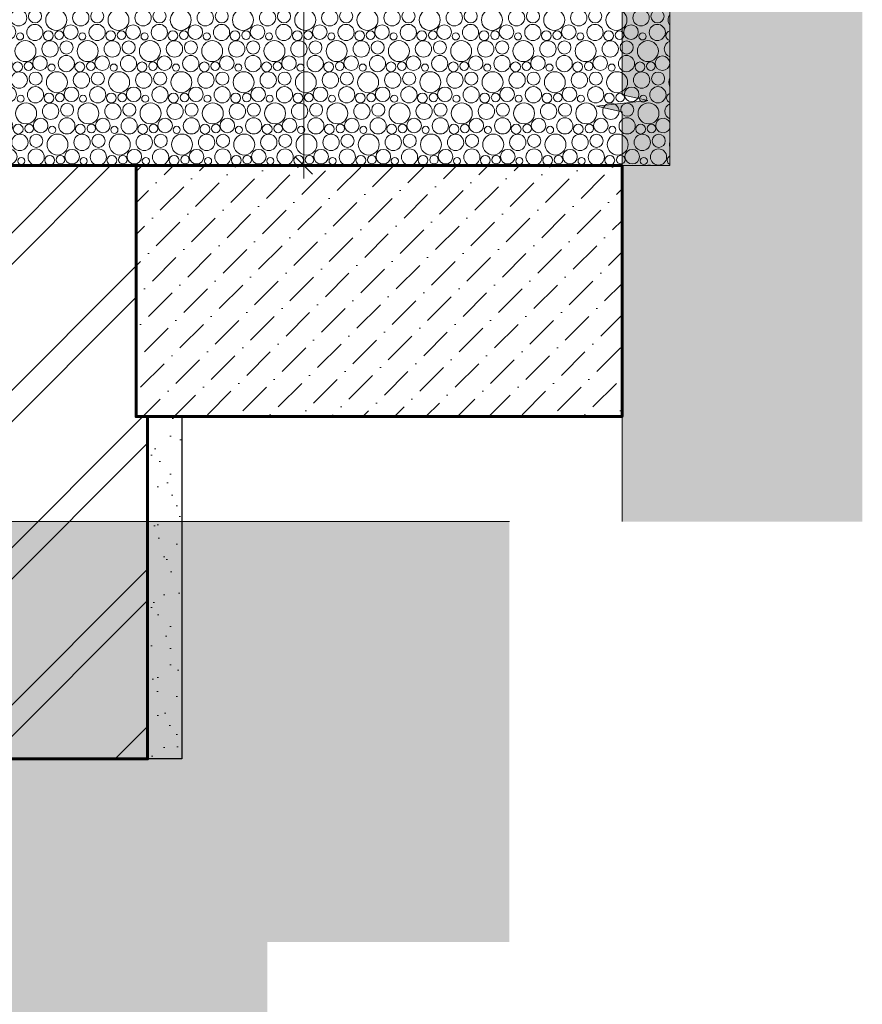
# Model space of a CAD drawing. Header units: millimetres. Extents: x 807321 to 843339, y 429826 to 458563.
# Tile 16 of 18: x 839091 to 839830, y 446702 to 447565. Entities that reach past the tile are written whole.
import ezdxf

# ---------------------------------------------------------------- set-up
doc = ezdxf.new("R2010")
doc.units = ezdxf.units.MM
doc.header["$MEASUREMENT"] = 0
doc.layers.add('- 2D четрежи', color=7, linetype='Continuous')
doc.layers.add('Размер - Осевые Размеры', color=7, linetype='Continuous')
for name, color, linetype, lineweight in [('- 2D четрежи_Ном._пера__1', 7, 'Continuous', 15), ('- 2D четрежи_Ном._пера__101', 253, 'Continuous', 5), ('Конструктив - Перекрытия_Ном._пера__1', 7, 'Continuous', 15), ('Конструктив - Перекрытия_Ном._пера__41', 7, 'Continuous', 60), ('Конструктив - Стены Несущие_Ном._пера__101', 253, 'Continuous', 5), ('Конструктив - Стены Несущие_Ном._пера__21', 7, 'Continuous', 30), ('Конструктив - Стены Несущие_Ном._пера__41', 7, 'Continuous', 60), ('Размер - Осевые Размеры_Ном._пера__1', 7, 'Continuous', 15)]:
    doc.layers.add(name, color=color, linetype=linetype, lineweight=lineweight)
doc.layers.add('Конструктив - Стены Несущие_Ном._пера__81', color=7, linetype='Continuous', lineweight=20, true_color=0x6a6a6a)
doc.styles.add('СГЕНЕРИР_СТИЛЬ_4', font='calibri.ttf')
doc.dimstyles.new('СГЕНЕРИР_СТИЛЬ__5', dxfattribs={"dimtxt": 33.00000071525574, "dimasz": 14.25, "dimexe": 0.18, "dimexo": 50, "dimgap": 0, "dimtad": 1, "dimdec": 0, "dimzin": 0, "dimdsep": 46, "dimtxsty": 'СГЕНЕРИР_СТИЛЬ_4', "dimblk": 'ARROWHEAD_6', "dimblk1": 'ARROWHEAD_6', "dimblk2": 'ARROWHEAD_6', "dimcen": 0.09, "dimclrd": 7, "dimclre": 7, "dimclrt": 7, "dimazin": 0, "dimtfac": 1, "dimtdec": 4, "dimtmove": 2, "dimatfit": 3, "dimfxl": 1, "dimtolj": 1, "dimtzin": 0, "dimarcsym": 0})

# ---------------------------------------------------------------- blocks, each defined once
blk = doc.blocks.new('*X1')
at = {"layer": '- 2D четрежи_Ном._пера__101', "color": 253, "linetype": 'Continuous', "lineweight": 5}
for centre, radius in [((839088.8868411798, 447578.4698969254), 4.288267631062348), ((839098.4609356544, 447579.0017910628), 3.761059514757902), ((839118.6729128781, 447577.8480870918), 3.101449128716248), ((839143.4429843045, 447578.4698969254), 4.288267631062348), ((839153.017078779, 447579.0017910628), 3.761059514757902), ((839173.2290560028, 447577.8480870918), 3.101449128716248), ((839197.9991274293, 447578.4698969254), 4.288267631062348), ((839207.5732219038, 447579.0017910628), 3.761059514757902), ((839227.7851991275, 447577.8480870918), 3.101449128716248), ((839252.555270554, 447578.4698969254), 4.288267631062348), ((839262.1293650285, 447579.0017910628), 3.761059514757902), ((839282.3413422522, 447577.8480870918), 3.101449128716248), ((839307.1114136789, 447578.4698969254), 4.288267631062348), ((839316.6855081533, 447579.0017910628), 3.761059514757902), ((839336.897485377, 447577.8480870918), 3.101449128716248), ((839361.6675568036, 447578.4698969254), 4.288267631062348), ((839371.241651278, 447579.0017910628), 3.761059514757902), ((839391.4536285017, 447577.8480870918), 3.101449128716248), ((839416.2236999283, 447578.4698969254), 4.288267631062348), ((839425.7977944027, 447579.0017910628), 3.761059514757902), ((839446.0097716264, 447577.8480870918), 3.101449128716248), ((839470.7798430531, 447578.4698969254), 4.288267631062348), ((839480.3539375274, 447579.0017910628), 3.761059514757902), ((839500.5659147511, 447577.8480870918), 3.101449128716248), ((839525.3359861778, 447578.4698969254), 4.288267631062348), ((839534.910080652, 447579.0017910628), 3.761059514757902), ((839555.122057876, 447577.8480870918), 3.101449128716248), ((839579.8921293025, 447578.4698969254), 4.288267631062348), ((839589.4662237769, 447579.0017910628), 3.761059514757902), ((839609.6782010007, 447577.8480870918), 3.101449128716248), ((839634.4482724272, 447578.4698969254), 4.288267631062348), ((839644.0223669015, 447579.0017910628), 3.761059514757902), ((839090.3361837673, 447566.8683361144), 7.155903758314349), ((839104.7413132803, 447568.191077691), 5.753314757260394), ((839123.3576080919, 447564.9997128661), 9.181916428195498), ((839144.892326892, 447566.8683361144), 7.155903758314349), ((839159.297456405, 447568.191077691), 5.753314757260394), ((839177.9137512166, 447564.9997128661), 9.181916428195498), ((839199.4484700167, 447566.8683361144), 7.155903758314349), ((839213.8535995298, 447568.191077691), 5.753314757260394), ((839232.4698943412, 447564.9997128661), 9.181916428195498), ((839254.0046131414, 447566.8683361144), 7.155903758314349), ((839268.4097426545, 447568.191077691), 5.753314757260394), ((839287.0260374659, 447564.9997128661), 9.181916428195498), ((839308.5607562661, 447566.8683361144), 7.155903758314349), ((839322.9658857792, 447568.191077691), 5.753314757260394), ((839341.5821805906, 447564.9997128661), 9.181916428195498), ((839363.1168993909, 447566.8683361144), 7.155903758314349), ((839377.5220289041, 447568.191077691), 5.753314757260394), ((839396.1383237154, 447564.9997128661), 9.181916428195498), ((839417.6730425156, 447566.8683361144), 7.155903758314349), ((839432.0781720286, 447568.191077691), 5.753314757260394), ((839450.6944668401, 447564.9997128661), 9.181916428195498), ((839472.2291856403, 447566.8683361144), 7.155903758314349), ((839486.6343151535, 447568.191077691), 5.753314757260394), ((839505.2506099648, 447564.9997128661), 9.181916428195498), ((839526.785328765, 447566.8683361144), 7.155903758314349), ((839541.1904582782, 447568.191077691), 5.753314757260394), ((839559.8067530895, 447564.9997128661), 9.181916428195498), ((839581.3414718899, 447566.8683361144), 7.155903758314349), ((839595.746601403, 447568.191077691), 5.753314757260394), ((839614.3628962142, 447564.9997128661), 9.181916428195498), ((839635.8976150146, 447566.8683361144), 7.155903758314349), ((839650.3027445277, 447568.191077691), 5.753314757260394), ((839081.5669242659, 447554.3618301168), 6.382729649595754), ((839091.672912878, 447550.5486554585), 3.101449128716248), ((839104.5884404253, 447554.0366748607), 7.096352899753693), ((839116.4429843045, 447551.1704652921), 4.288267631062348), ((839126.017078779, 447551.7023594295), 3.761059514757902), ((839136.123067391, 447554.3618301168), 6.382729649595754), ((839146.2290560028, 447550.5486554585), 3.101449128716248), ((839159.14458355, 447554.0366748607), 7.096352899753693), ((839170.9991274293, 447551.1704652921), 4.288267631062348), ((839180.5732219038, 447551.7023594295), 3.761059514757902), ((839190.6792105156, 447554.3618301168), 6.382729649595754), ((839200.7851991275, 447550.5486554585), 3.101449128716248), ((839213.7007266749, 447554.0366748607), 7.096352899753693), ((839225.555270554, 447551.1704652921), 4.288267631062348), ((839235.1293650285, 447551.7023594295), 3.761059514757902), ((839245.2353536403, 447554.3618301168), 6.382729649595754), ((839255.3413422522, 447550.5486554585), 3.101449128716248), ((839268.2568697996, 447554.0366748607), 7.096352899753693), ((839280.1114136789, 447551.1704652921), 4.288267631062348), ((839289.6855081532, 447551.7023594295), 3.761059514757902), ((839299.791496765, 447554.3618301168), 6.382729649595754), ((839309.8974853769, 447550.5486554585), 3.101449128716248), ((839322.8130129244, 447554.0366748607), 7.096352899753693), ((839334.6675568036, 447551.1704652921), 4.288267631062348), ((839344.241651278, 447551.7023594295), 3.761059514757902), ((839354.3476398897, 447554.3618301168), 6.382729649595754), ((839364.4536285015, 447550.5486554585), 3.101449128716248), ((839377.3691560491, 447554.0366748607), 7.096352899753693), ((839389.2236999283, 447551.1704652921), 4.288267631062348), ((839398.7977944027, 447551.7023594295), 3.761059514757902), ((839408.9037830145, 447554.3618301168), 6.382729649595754), ((839419.0097716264, 447550.5486554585), 3.101449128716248), ((839431.9252991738, 447554.0366748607), 7.096352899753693), ((839443.779843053, 447551.1704652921), 4.288267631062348), ((839453.3539375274, 447551.7023594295), 3.761059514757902), ((839463.4599261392, 447554.3618301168), 6.382729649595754), ((839473.5659147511, 447550.5486554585), 3.101449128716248), ((839486.4814422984, 447554.0366748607), 7.096352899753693), ((839498.3359861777, 447551.1704652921), 4.288267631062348), ((839507.910080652, 447551.7023594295), 3.761059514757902), ((839518.0160692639, 447554.3618301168), 6.382729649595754), ((839528.122057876, 447550.5486554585), 3.101449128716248), ((839541.0375854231, 447554.0366748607), 7.096352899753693), ((839552.8921293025, 447551.1704652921), 4.288267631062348), ((839562.4662237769, 447551.7023594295), 3.761059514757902), ((839572.5722123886, 447554.3618301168), 6.382729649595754), ((839582.6782010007, 447550.5486554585), 3.101449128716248), ((839595.5937285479, 447554.0366748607), 7.096352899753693), ((839607.4482724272, 447551.1704652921), 4.288267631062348), ((839617.0223669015, 447551.7023594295), 3.761059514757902), ((839627.1283555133, 447554.3618301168), 6.382729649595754), ((839637.2343441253, 447550.5486554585), 3.101449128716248), ((839650.1498716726, 447554.0366748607), 7.096352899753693), ((839096.3576080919, 447537.7002812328), 9.181916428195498), ((839117.892326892, 447539.568904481), 7.155903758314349), ((839132.2974564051, 447540.8916460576), 5.753314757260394), ((839150.9137512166, 447537.7002812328), 9.181916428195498), ((839172.4484700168, 447539.568904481), 7.155903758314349), ((839186.8535995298, 447540.8916460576), 5.753314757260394), ((839205.4698943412, 447537.7002812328), 9.181916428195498), ((839227.0046131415, 447539.568904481), 7.155903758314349), ((839241.4097426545, 447540.8916460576), 5.753314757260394), ((839260.0260374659, 447537.7002812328), 9.181916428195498), ((839281.5607562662, 447539.568904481), 7.155903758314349), ((839295.9658857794, 447540.8916460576), 5.753314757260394), ((839314.5821805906, 447537.7002812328), 9.181916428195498), ((839336.1168993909, 447539.568904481), 7.155903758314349), ((839350.5220289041, 447540.8916460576), 5.753314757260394), ((839369.1383237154, 447537.7002812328), 9.181916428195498), ((839390.6730425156, 447539.568904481), 7.155903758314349), ((839405.0781720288, 447540.8916460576), 5.753314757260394), ((839423.6944668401, 447537.7002812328), 9.181916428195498), ((839445.2291856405, 447539.568904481), 7.155903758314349), ((839459.6343151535, 447540.8916460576), 5.753314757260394), ((839478.250609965, 447537.7002812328), 9.181916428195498), ((839499.7853287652, 447539.568904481), 7.155903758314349), ((839514.1904582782, 447540.8916460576), 5.753314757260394), ((839532.8067530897, 447537.7002812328), 9.181916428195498), ((839554.3414718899, 447539.568904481), 7.155903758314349), ((839568.746601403, 447540.8916460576), 5.753314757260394), ((839587.3628962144, 447537.7002812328), 9.181916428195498), ((839608.8976150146, 447539.568904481), 7.155903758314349), ((839623.3027445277, 447540.8916460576), 5.753314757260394), ((839641.9190393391, 447537.7002812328), 9.181916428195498), ((839089.4429843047, 447523.8710336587), 4.288267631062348), ((839099.017078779, 447524.4029277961), 3.761059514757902), ((839109.123067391, 447527.0623984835), 6.382729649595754), ((839132.1445835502, 447526.7372432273), 7.096352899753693), ((839143.9991274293, 447523.8710336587), 4.288267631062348), ((839153.5732219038, 447524.4029277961), 3.761059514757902), ((839163.6792105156, 447527.0623984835), 6.382729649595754), ((839186.7007266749, 447526.7372432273), 7.096352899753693), ((839198.555270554, 447523.8710336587), 4.288267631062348), ((839208.1293650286, 447524.4029277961), 3.761059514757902), ((839218.2353536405, 447527.0623984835), 6.382729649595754), ((839241.2568697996, 447526.7372432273), 7.096352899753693), ((839253.1114136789, 447523.8710336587), 4.288267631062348), ((839262.6855081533, 447524.4029277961), 3.761059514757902), ((839272.7914967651, 447527.0623984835), 6.382729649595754), ((839295.8130129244, 447526.7372432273), 7.096352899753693), ((839307.6675568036, 447523.8710336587), 4.288267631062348), ((839317.241651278, 447524.4029277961), 3.761059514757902), ((839327.3476398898, 447527.0623984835), 6.382729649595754), ((839350.3691560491, 447526.7372432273), 7.096352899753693), ((839362.2236999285, 447523.8710336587), 4.288267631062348), ((839371.7977944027, 447524.4029277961), 3.761059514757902), ((839381.9037830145, 447527.0623984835), 6.382729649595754), ((839404.9252991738, 447526.7372432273), 7.096352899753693), ((839416.7798430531, 447523.8710336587), 4.288267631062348), ((839426.3539375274, 447524.4029277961), 3.761059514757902), ((839436.4599261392, 447527.0623984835), 6.382729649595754), ((839459.4814422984, 447526.7372432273), 7.096352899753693), ((839471.3359861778, 447523.8710336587), 4.288267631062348), ((839480.9100806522, 447524.4029277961), 3.761059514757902), ((839491.016069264, 447527.0623984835), 6.382729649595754), ((839514.0375854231, 447526.7372432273), 7.096352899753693), ((839525.8921293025, 447523.8710336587), 4.288267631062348), ((839535.4662237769, 447524.4029277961), 3.761059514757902), ((839545.5722123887, 447527.0623984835), 6.382729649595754), ((839568.5937285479, 447526.7372432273), 7.096352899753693), ((839580.4482724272, 447523.8710336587), 4.288267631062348), ((839590.0223669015, 447524.4029277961), 3.761059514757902), ((839600.1283555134, 447527.0623984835), 6.382729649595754), ((839623.1498716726, 447526.7372432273), 7.096352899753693), ((839635.004415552, 447523.8710336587), 4.288267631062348), ((839644.5785100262, 447524.4029277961), 3.761059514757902), ((839654.6844986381, 447527.0623984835), 6.382729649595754), ((839090.892326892, 447512.2694728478), 7.155903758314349), ((839105.2974564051, 447513.5922144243), 5.753314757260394), ((839123.9137512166, 447510.4008495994), 9.181916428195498), ((839119.2290560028, 447523.2492238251), 3.101449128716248), ((839145.4484700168, 447512.2694728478), 7.155903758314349), ((839159.85359953, 447513.5922144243), 5.753314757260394), ((839178.4698943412, 447510.4008495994), 9.181916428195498), ((839173.7851991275, 447523.2492238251), 3.101449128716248), ((839200.0046131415, 447512.2694728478), 7.155903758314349), ((839214.4097426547, 447513.5922144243), 5.753314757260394), ((839233.0260374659, 447510.4008495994), 9.181916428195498), ((839228.3413422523, 447523.2492238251), 3.101449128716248), ((839254.5607562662, 447512.2694728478), 7.155903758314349), ((839268.9658857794, 447513.5922144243), 5.753314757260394), ((839287.5821805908, 447510.4008495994), 9.181916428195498), ((839282.897485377, 447523.2492238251), 3.101449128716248), ((839309.1168993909, 447512.2694728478), 7.155903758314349), ((839323.5220289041, 447513.5922144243), 5.753314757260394), ((839342.1383237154, 447510.4008495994), 9.181916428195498), ((839337.4536285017, 447523.2492238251), 3.101449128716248), ((839363.6730425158, 447512.2694728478), 7.155903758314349), ((839378.0781720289, 447513.5922144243), 5.753314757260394), ((839396.6944668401, 447510.4008495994), 9.181916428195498), ((839392.0097716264, 447523.2492238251), 3.101449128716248), ((839418.2291856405, 447512.2694728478), 7.155903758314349), ((839432.6343151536, 447513.5922144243), 5.753314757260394), ((839451.250609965, 447510.4008495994), 9.181916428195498), ((839446.5659147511, 447523.2492238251), 3.101449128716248), ((839472.7853287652, 447512.2694728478), 7.155903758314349), ((839487.1904582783, 447513.5922144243), 5.753314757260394), ((839505.8067530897, 447510.4008495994), 9.181916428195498), ((839501.122057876, 447523.2492238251), 3.101449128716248), ((839527.34147189, 447512.2694728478), 7.155903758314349), ((839541.746601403, 447513.5922144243), 5.753314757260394), ((839560.3628962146, 447510.4008495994), 9.181916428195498), ((839555.6782010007, 447523.2492238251), 3.101449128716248), ((839581.8976150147, 447512.2694728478), 7.155903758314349), ((839596.3027445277, 447513.5922144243), 5.753314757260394), ((839614.9190393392, 447510.4008495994), 9.181916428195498), ((839610.2343441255, 447523.2492238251), 3.101449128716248), ((839636.4537581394, 447512.2694728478), 7.155903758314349), ((839650.8588876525, 447513.5922144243), 5.753314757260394), ((839082.123067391, 447499.7629668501), 6.382729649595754), ((839105.1445835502, 447499.437811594), 7.096352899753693), ((839136.6792105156, 447499.7629668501), 6.382729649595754), ((839159.700726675, 447499.437811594), 7.096352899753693), ((839191.2353536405, 447499.7629668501), 6.382729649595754), ((839214.2568697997, 447499.437811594), 7.096352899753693), ((839245.7914967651, 447499.7629668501), 6.382729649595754), ((839268.8130129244, 447499.437811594), 7.096352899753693), ((839300.3476398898, 447499.7629668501), 6.382729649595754), ((839323.3691560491, 447499.437811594), 7.096352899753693), ((839354.9037830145, 447499.7629668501), 6.382729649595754), ((839377.9252991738, 447499.437811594), 7.096352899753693), ((839409.4599261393, 447499.7629668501), 6.382729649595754), ((839432.4814422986, 447499.437811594), 7.096352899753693), ((839464.016069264, 447499.7629668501), 6.382729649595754), ((839487.0375854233, 447499.437811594), 7.096352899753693), ((839518.5722123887, 447499.7629668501), 6.382729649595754), ((839541.5937285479, 447499.437811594), 7.096352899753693), ((839573.1283555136, 447499.7629668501), 6.382729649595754), ((839596.1498716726, 447499.437811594), 7.096352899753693), ((839627.6844986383, 447499.7629668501), 6.382729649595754), ((839650.7060147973, 447499.437811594), 7.096352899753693), ((839092.2290560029, 447495.9497921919), 3.101449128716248), ((839116.9991274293, 447496.5716020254), 4.288267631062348), ((839126.5732219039, 447497.1034961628), 3.761059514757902), ((839146.7851991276, 447495.9497921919), 3.101449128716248), ((839171.5552705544, 447496.5716020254), 4.288267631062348), ((839181.1293650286, 447497.1034961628), 3.761059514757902), ((839201.3413422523, 447495.9497921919), 3.101449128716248), ((839226.1114136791, 447496.5716020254), 4.288267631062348), ((839235.6855081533, 447497.1034961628), 3.761059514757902), ((839255.897485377, 447495.9497921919), 3.101449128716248), ((839280.6675568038, 447496.5716020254), 4.288267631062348), ((839290.2416512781, 447497.1034961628), 3.761059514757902), ((839310.4536285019, 447495.9497921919), 3.101449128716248), ((839335.2236999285, 447496.5716020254), 4.288267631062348), ((839344.7977944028, 447497.1034961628), 3.761059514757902), ((839365.0097716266, 447495.9497921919), 3.101449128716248), ((839389.7798430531, 447496.5716020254), 4.288267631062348), ((839399.3539375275, 447497.1034961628), 3.761059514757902), ((839419.5659147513, 447495.9497921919), 3.101449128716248), ((839444.335986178, 447496.5716020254), 4.288267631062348), ((839453.9100806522, 447497.1034961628), 3.761059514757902), ((839474.122057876, 447495.9497921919), 3.101449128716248), ((839498.8921293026, 447496.5716020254), 4.288267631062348), ((839508.4662237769, 447497.1034961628), 3.761059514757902), ((839528.6782010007, 447495.9497921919), 3.101449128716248), ((839553.4482724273, 447496.5716020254), 4.288267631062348), ((839563.0223669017, 447497.1034961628), 3.761059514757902), ((839583.2343441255, 447495.9497921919), 3.101449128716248), ((839608.004415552, 447496.5716020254), 4.288267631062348), ((839617.5785100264, 447497.1034961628), 3.761059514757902), ((839637.7904872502, 447495.9497921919), 3.101449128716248), ((839096.9137512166, 447483.1014179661), 9.181916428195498), ((839118.4484700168, 447484.9700412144), 7.155903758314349), ((839132.8535995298, 447486.292782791), 5.753314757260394), ((839151.4698943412, 447483.1014179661), 9.181916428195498), ((839173.0046131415, 447484.9700412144), 7.155903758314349), ((839187.4097426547, 447486.292782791), 5.753314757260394), ((839206.0260374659, 447483.1014179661), 9.181916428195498), ((839227.5607562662, 447484.9700412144), 7.155903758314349), ((839241.9658857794, 447486.292782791), 5.753314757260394), ((839260.5821805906, 447483.1014179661), 9.181916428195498), ((839282.1168993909, 447484.9700412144), 7.155903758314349), ((839296.5220289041, 447486.292782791), 5.753314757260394), ((839315.1383237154, 447483.1014179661), 9.181916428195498), ((839336.6730425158, 447484.9700412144), 7.155903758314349), ((839351.0781720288, 447486.292782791), 5.753314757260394), ((839369.6944668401, 447483.1014179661), 9.181916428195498), ((839391.2291856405, 447484.9700412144), 7.155903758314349), ((839405.6343151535, 447486.292782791), 5.753314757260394), ((839424.250609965, 447483.1014179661), 9.181916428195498), ((839445.7853287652, 447484.9700412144), 7.155903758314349), ((839460.1904582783, 447486.292782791), 5.753314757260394), ((839478.8067530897, 447483.1014179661), 9.181916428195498), ((839500.3414718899, 447484.9700412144), 7.155903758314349), ((839514.746601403, 447486.292782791), 5.753314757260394), ((839533.3628962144, 447483.1014179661), 9.181916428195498), ((839554.8976150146, 447484.9700412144), 7.155903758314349), ((839569.3027445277, 447486.292782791), 5.753314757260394), ((839587.9190393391, 447483.1014179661), 9.181916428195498), ((839609.4537581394, 447484.9700412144), 7.155903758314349), ((839623.8588876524, 447486.292782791), 5.753314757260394), ((839642.4751824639, 447483.1014179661), 9.181916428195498), ((839109.6792105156, 447472.4635352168), 6.382729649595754), ((839132.7007266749, 447472.1383799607), 7.096352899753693), ((839164.2353536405, 447472.4635352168), 6.382729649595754), ((839187.2568697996, 447472.1383799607), 7.096352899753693), ((839218.7914967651, 447472.4635352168), 6.382729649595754), ((839241.8130129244, 447472.1383799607), 7.096352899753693), ((839273.3476398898, 447472.4635352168), 6.382729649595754), ((839296.3691560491, 447472.1383799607), 7.096352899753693), ((839327.9037830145, 447472.4635352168), 6.382729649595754), ((839350.9252991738, 447472.1383799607), 7.096352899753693), ((839382.4599261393, 447472.4635352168), 6.382729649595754), ((839405.4814422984, 447472.1383799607), 7.096352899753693), ((839437.016069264, 447472.4635352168), 6.382729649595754), ((839460.0375854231, 447472.1383799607), 7.096352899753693), ((839491.5722123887, 447472.4635352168), 6.382729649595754), ((839514.5937285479, 447472.1383799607), 7.096352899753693), ((839546.1283555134, 447472.4635352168), 6.382729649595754), ((839569.1498716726, 447472.1383799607), 7.096352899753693), ((839600.6844986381, 447472.4635352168), 6.382729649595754), ((839623.7060147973, 447472.1383799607), 7.096352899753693), ((839089.9991274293, 447469.272170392), 4.288267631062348), ((839099.5732219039, 447469.8040645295), 3.761059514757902), ((839119.7851991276, 447468.6503605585), 3.101449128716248), ((839144.555270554, 447469.272170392), 4.288267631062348), ((839154.1293650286, 447469.8040645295), 3.761059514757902), ((839174.3413422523, 447468.6503605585), 3.101449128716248), ((839199.1114136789, 447469.272170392), 4.288267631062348), ((839208.6855081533, 447469.8040645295), 3.761059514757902), ((839228.897485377, 447468.6503605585), 3.101449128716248), ((839253.6675568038, 447469.272170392), 4.288267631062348), ((839263.241651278, 447469.8040645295), 3.761059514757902), ((839283.4536285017, 447468.6503605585), 3.101449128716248), ((839308.2236999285, 447469.272170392), 4.288267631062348), ((839317.7977944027, 447469.8040645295), 3.761059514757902), ((839338.0097716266, 447468.6503605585), 3.101449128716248), ((839362.7798430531, 447469.272170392), 4.288267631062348), ((839372.3539375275, 447469.8040645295), 3.761059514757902), ((839392.5659147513, 447468.6503605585), 3.101449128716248), ((839417.3359861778, 447469.272170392), 4.288267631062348), ((839426.9100806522, 447469.8040645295), 3.761059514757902), ((839447.122057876, 447468.6503605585), 3.101449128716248), ((839471.8921293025, 447469.272170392), 4.288267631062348), ((839481.4662237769, 447469.8040645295), 3.761059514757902), ((839501.6782010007, 447468.6503605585), 3.101449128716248), ((839526.4482724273, 447469.272170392), 4.288267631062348), ((839536.0223669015, 447469.8040645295), 3.761059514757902), ((839556.2343441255, 447468.6503605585), 3.101449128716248), ((839581.004415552, 447469.272170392), 4.288267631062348), ((839590.5785100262, 447469.8040645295), 3.761059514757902), ((839610.7904872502, 447468.6503605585), 3.101449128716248), ((839635.5605586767, 447469.272170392), 4.288267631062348), ((839645.1346531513, 447469.8040645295), 3.761059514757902), ((839091.4484700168, 447457.670609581), 7.155903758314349), ((839105.85359953, 447458.9933511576), 5.753314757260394), ((839124.4698943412, 447455.8019863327), 9.181916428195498), ((839146.0046131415, 447457.670609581), 7.155903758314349), ((839160.4097426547, 447458.9933511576), 5.753314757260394), ((839179.0260374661, 447455.8019863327), 9.181916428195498), ((839200.5607562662, 447457.670609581), 7.155903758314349), ((839214.9658857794, 447458.9933511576), 5.753314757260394), ((839233.5821805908, 447455.8019863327), 9.181916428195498), ((839255.1168993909, 447457.670609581), 7.155903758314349), ((839269.5220289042, 447458.9933511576), 5.753314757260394), ((839288.1383237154, 447455.8019863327), 9.181916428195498), ((839309.6730425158, 447457.670609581), 7.155903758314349), ((839324.0781720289, 447458.9933511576), 5.753314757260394), ((839342.6944668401, 447455.8019863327), 9.181916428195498), ((839364.2291856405, 447457.670609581), 7.155903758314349), ((839378.6343151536, 447458.9933511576), 5.753314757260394), ((839397.250609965, 447455.8019863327), 9.181916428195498), ((839418.7853287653, 447457.670609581), 7.155903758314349), ((839433.1904582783, 447458.9933511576), 5.753314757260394), ((839451.8067530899, 447455.8019863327), 9.181916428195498), ((839473.34147189, 447457.670609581), 7.155903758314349), ((839487.746601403, 447458.9933511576), 5.753314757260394), ((839506.3628962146, 447455.8019863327), 9.181916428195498), ((839527.8976150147, 447457.670609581), 7.155903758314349), ((839542.3027445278, 447458.9933511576), 5.753314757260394), ((839560.9190393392, 447455.8019863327), 9.181916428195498), ((839582.4537581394, 447457.670609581), 7.155903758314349), ((839596.8588876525, 447458.9933511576), 5.753314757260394), ((839615.4751824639, 447455.8019863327), 9.181916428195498), ((839637.0099012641, 447457.670609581), 7.155903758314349), ((839651.4150307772, 447458.9933511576), 5.753314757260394), ((839082.6792105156, 447445.1641035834), 6.382729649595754), ((839105.700726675, 447444.8389483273), 7.096352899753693), ((839137.2353536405, 447445.1641035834), 6.382729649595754), ((839160.2568697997, 447444.8389483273), 7.096352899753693), ((839191.7914967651, 447445.1641035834), 6.382729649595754), ((839214.8130129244, 447444.8389483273), 7.096352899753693), ((839246.3476398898, 447445.1641035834), 6.382729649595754), ((839269.3691560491, 447444.8389483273), 7.096352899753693), ((839300.9037830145, 447445.1641035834), 6.382729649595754), ((839323.9252991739, 447444.8389483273), 7.096352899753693), ((839355.4599261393, 447445.1641035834), 6.382729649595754), ((839378.4814422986, 447444.8389483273), 7.096352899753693), ((839410.016069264, 447445.1641035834), 6.382729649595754), ((839433.0375854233, 447444.8389483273), 7.096352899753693), ((839464.5722123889, 447445.1641035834), 6.382729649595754), ((839487.5937285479, 447444.8389483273), 7.096352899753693), ((839519.1283555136, 447445.1641035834), 6.382729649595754), ((839542.1498716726, 447444.8389483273), 7.096352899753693), ((839573.6844986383, 447445.1641035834), 6.382729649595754), ((839596.7060147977, 447444.8389483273), 7.096352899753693), ((839628.240641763, 447445.1641035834), 6.382729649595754), ((839651.2621579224, 447444.8389483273), 7.096352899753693), ((839092.7851991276, 447441.3509289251), 3.101449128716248), ((839117.5552705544, 447441.9727387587), 4.288267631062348), ((839127.1293650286, 447442.5046328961), 3.761059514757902), ((839147.3413422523, 447441.3509289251), 3.101449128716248), ((839172.1114136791, 447441.9727387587), 4.288267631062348), ((839181.6855081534, 447442.5046328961), 3.761059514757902), ((839201.8974853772, 447441.3509289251), 3.101449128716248), ((839226.6675568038, 447441.9727387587), 4.288267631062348), ((839236.2416512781, 447442.5046328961), 3.761059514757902), ((839256.4536285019, 447441.3509289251), 3.101449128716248), ((839281.2236999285, 447441.9727387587), 4.288267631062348), ((839290.7977944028, 447442.5046328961), 3.761059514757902), ((839311.0097716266, 447441.3509289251), 3.101449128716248), ((839335.7798430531, 447441.9727387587), 4.288267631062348), ((839345.3539375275, 447442.5046328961), 3.761059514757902), ((839365.5659147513, 447441.3509289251), 3.101449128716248), ((839390.335986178, 447441.9727387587), 4.288267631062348), ((839399.9100806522, 447442.5046328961), 3.761059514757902), ((839420.1220578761, 447441.3509289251), 3.101449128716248), ((839444.8921293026, 447441.9727387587), 4.288267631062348), ((839454.466223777, 447442.5046328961), 3.761059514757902), ((839474.6782010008, 447441.3509289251), 3.101449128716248), ((839499.4482724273, 447441.9727387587), 4.288267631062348), ((839509.0223669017, 447442.5046328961), 3.761059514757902), ((839529.2343441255, 447441.3509289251), 3.101449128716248), ((839554.004415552, 447441.9727387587), 4.288267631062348), ((839563.5785100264, 447442.5046328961), 3.761059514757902), ((839583.7904872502, 447441.3509289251), 3.101449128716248), ((839608.5605586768, 447441.9727387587), 4.288267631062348), ((839618.1346531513, 447442.5046328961), 3.761059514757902), ((839638.3466303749, 447441.3509289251), 3.101449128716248)]:
    blk.add_circle(centre, radius, dxfattribs=at)
for centre, radius, start, end in [((839077.0322973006, 447581.336106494), 7.096352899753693, 116.1650220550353, 120.7369420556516), ((839077.0322973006, 447581.336106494), 7.096352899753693, 239.2630579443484, 63.83466424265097), ((839095.8014649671, 447592.2991444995), 9.181916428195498, 210.0212181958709, 329.9784681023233), ((839108.5669242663, 447581.6612617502), 6.382729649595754, 108.7519551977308, 71.24773110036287), ((839117.3361837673, 447594.1677677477), 7.155903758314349, 244.5704815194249, 295.4292047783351), ((839131.5884404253, 447581.336106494), 7.096352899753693, 116.1677565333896, 63.83192976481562), ((839150.3576080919, 447592.2991444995), 9.181916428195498, 210.0222945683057, 329.977391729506), ((839163.123067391, 447581.6612617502), 6.382729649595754, 108.7561251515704, 71.24356114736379), ((839171.892326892, 447594.1677677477), 7.155903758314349, 244.5732665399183, 295.4264197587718), ((839186.1445835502, 447581.336106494), 7.096352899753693, 116.1704907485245, 63.82919555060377), ((839204.9137512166, 447592.2991444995), 9.181916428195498, 210.0233709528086, 329.9763153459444), ((839217.6792105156, 447581.6612617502), 6.382729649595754, 108.7602942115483, 71.23939208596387), ((839226.4484700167, 447594.1677677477), 7.155903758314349, 244.5760518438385, 295.4236344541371), ((839240.7007266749, 447581.336106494), 7.096352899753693, 116.1732246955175, 63.82646160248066), ((839259.4698943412, 447592.2991444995), 9.181916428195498, 210.0244473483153, 329.975238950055), ((839272.2353536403, 447581.6612617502), 6.382729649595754, 108.764462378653, 71.23522391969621), ((839281.0046131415, 447594.1677677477), 7.155903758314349, 244.5788374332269, 295.4208488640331), ((839295.2568697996, 447581.336106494), 7.096352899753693, 116.1759583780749, 63.82372792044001), ((839314.0260374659, 447592.2991444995), 9.181916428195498, 210.0255237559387, 329.9741625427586), ((839326.7914967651, 447581.6612617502), 6.382729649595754, 108.7686296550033, 71.23105664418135), ((839335.5607562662, 447594.1677677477), 7.155903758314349, 244.5816233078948, 295.4180629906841), ((839349.8130129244, 447581.336106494), 7.096352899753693, 116.178691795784, 63.82099450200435), ((839368.5821805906, 447592.2991444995), 9.181916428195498, 210.0266001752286, 329.9730861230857), ((839381.3476398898, 447581.6612617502), 6.382729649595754, 108.7727960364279, 71.22689026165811), ((839390.1168993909, 447594.1677677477), 7.155903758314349, 244.5844094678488, 295.415276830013), ((839404.3691560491, 447581.336106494), 7.096352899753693, 116.1814249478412, 63.81826135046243), ((839423.1383237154, 447592.2991444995), 9.181916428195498, 210.0276766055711, 329.9720096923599), ((839435.9037830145, 447581.6612617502), 6.382729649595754, 108.7769615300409, 71.22272476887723), ((839444.6730425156, 447594.1677677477), 7.155903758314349, 244.587195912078, 295.4124903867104), ((839458.9252991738, 447581.336106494), 7.096352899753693, 116.1841578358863, 63.81552846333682), ((839477.6944668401, 447592.2991444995), 9.181916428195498, 210.0287530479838, 329.970933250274), ((839490.4599261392, 447581.6612617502), 6.382729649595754, 108.7811261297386, 71.21856016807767), ((839499.2291856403, 447594.1677677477), 7.155903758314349, 244.589982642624, 295.4097036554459), ((839513.4814422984, 447581.336106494), 7.096352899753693, 116.1868904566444, 63.81279584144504), ((839532.2506099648, 447592.2991444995), 9.181916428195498, 210.029829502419, 329.9698567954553), ((839545.0160692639, 447581.6612617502), 6.382729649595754, 108.78528984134, 71.21439645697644), ((839553.7853287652, 447594.1677677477), 7.155903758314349, 244.5927696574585, 295.4069166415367), ((839568.0375854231, 447581.336106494), 7.096352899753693, 116.1896228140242, 63.81006348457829), ((839586.8067530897, 447592.2991444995), 9.181916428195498, 210.0309059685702, 329.9687803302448), ((839599.5722123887, 447581.6612617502), 6.382729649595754, 108.7894526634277, 71.21023363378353), ((839608.3414718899, 447594.1677677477), 7.155903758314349, 244.5955569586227, 295.4041293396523), ((839622.5937285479, 447581.336106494), 7.096352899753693, 116.1923549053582, 63.8073313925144), ((839641.3628962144, 447592.2991444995), 9.181916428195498, 210.0319824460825, 329.9677038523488), ((839654.1283555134, 447581.6612617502), 6.382729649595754, 108.793614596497, 71.20607170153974), ((839662.8976150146, 447594.1677677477), 7.155903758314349, 244.5983445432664, 255.9867827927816), ((839068.8014649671, 447564.9997128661), 9.181916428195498, 300.093339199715, 59.90666080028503), ((839664.2343441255, 447577.8480870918), 3.101449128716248, 171.7689666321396, 188.2310333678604), ((839668.9190393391, 447564.9997128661), 9.181916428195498, 147.6191895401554, 212.3808104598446), ((839071.4609356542, 447551.7023594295), 3.761059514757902, 301.1306569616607, 58.86934303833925), ((839662.0044155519, 447551.1704652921), 4.288267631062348, 101.2904966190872, 258.7095033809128), ((839077.7413132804, 447540.8916460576), 5.753314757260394, 221.0931101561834, 138.9068898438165), ((839663.4537581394, 447539.568904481), 7.155903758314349, 108.6546885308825, 251.3453114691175), ((839077.5884404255, 447526.7372432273), 7.096352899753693, 233.8807715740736, 126.1192284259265), ((839069.3576080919, 447510.4008495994), 9.181916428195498, 296.1575373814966, 63.84246261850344), ((839669.4751824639, 447510.4008495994), 9.181916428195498, 154.8336196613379, 205.1663803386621), ((839072.0170787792, 447497.1034961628), 3.761059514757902, 291.661520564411, 68.33847943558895), ((839662.5605586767, 447496.5716020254), 4.288267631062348, 108.9942312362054, 251.0057687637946), ((839078.2974564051, 447486.292782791), 5.753314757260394, 211.7548961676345, 148.2451038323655), ((839664.0099012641, 447484.9700412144), 7.155903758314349, 113.4270973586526, 246.5729026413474), ((839078.1445835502, 447472.1383799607), 7.096352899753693, 228.0995993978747, 131.9004006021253), ((839655.240641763, 447472.4635352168), 6.382729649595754, 21.85003542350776, 338.1499645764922), ((839069.9137512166, 447455.8019863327), 9.181916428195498, 292.3504927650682, 67.64950723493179), ((839670.0313255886, 447455.8019863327), 9.181916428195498, 164.9382064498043, 195.0617935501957), ((839072.5732219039, 447442.5046328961), 3.761059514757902, 282.7826934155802, 77.21730658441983), ((839663.1167018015, 447441.9727387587), 4.288267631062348, 117.075384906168, 242.924615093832), ((839078.8535995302, 447431.6939195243), 5.753314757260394, 81.27672540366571, 98.72329213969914), ((839097.4698943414, 447428.5025546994), 9.181916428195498, 75.22050496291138, 104.7795125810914), ((839119.0046131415, 447430.3711779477), 7.155903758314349, 78.39060981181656, 101.6094077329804), ((839133.4097426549, 447431.6939195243), 5.753314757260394, 81.27727389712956, 98.7227436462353), ((839152.0260374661, 447428.5025546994), 9.181916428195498, 75.22070928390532, 104.7793082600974), ((839173.5607562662, 447430.3711779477), 7.155903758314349, 78.3909421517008, 101.6090753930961), ((839187.9658857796, 447431.6939195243), 5.753314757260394, 81.277822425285, 98.72219511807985), ((839206.5821805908, 447428.5025546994), 9.181916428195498, 75.22091360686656, 104.7791039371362), ((839228.1168993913, 447430.3711779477), 7.155903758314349, 78.39127450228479, 101.608743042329), ((839242.5220289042, 447431.6939195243), 5.753314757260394, 81.27837098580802, 98.72164655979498), ((839261.1383237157, 447428.5025546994), 9.181916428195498, 75.22111793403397, 104.7788996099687), ((839282.673042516, 447430.3711779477), 7.155903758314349, 78.39160686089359, 101.6084106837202), ((839297.0781720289, 447431.6939195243), 5.753314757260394, 81.27891958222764, 98.72109796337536), ((839315.6944668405, 447428.5025546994), 9.181916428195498, 75.2213222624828, 104.7786952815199), ((839337.2291856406, 447430.3711779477), 7.155903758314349, 78.39193923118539, 101.6080783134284), ((839351.6343151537, 447431.6939195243), 5.753314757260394, 81.27946820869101, 98.72054933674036), ((839370.2506099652, 447428.5025546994), 9.181916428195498, 75.2215265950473, 104.7784909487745), ((839391.7853287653, 447430.3711779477), 7.155903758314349, 78.39227160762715, 101.6077459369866), ((839406.1904582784, 447431.6939195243), 5.753314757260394, 81.28001687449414, 98.72000067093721), ((839424.8067530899, 447428.5025546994), 9.181916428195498, 75.22173092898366, 104.7782866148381), ((839446.34147189, 447430.3711779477), 7.155903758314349, 78.39260399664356, 101.6074135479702), ((839460.7466014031, 447431.6939195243), 5.753314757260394, 81.28056557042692, 98.71945197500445), ((839479.3628962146, 447428.5025546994), 9.181916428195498, 75.22193526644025, 104.7780822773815), ((839500.8976150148, 447430.3711779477), 7.155903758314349, 78.39293639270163, 101.6070811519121), ((839515.3027445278, 447431.6939195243), 5.753314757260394, 81.28111430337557, 98.7189032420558), ((839533.9190393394, 447428.5025546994), 9.181916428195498, 75.2221396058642, 104.7778779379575), ((839555.4537581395, 447430.3711779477), 7.155903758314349, 78.39326880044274, 101.606748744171), ((839569.8588876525, 447431.6939195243), 5.753314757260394, 81.28166306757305, 98.7183544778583), ((839588.4751824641, 447428.5025546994), 9.181916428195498, 75.22234394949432, 104.7776735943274), ((839610.0099012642, 447430.3711779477), 7.155903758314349, 78.39360121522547, 101.6064163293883), ((839624.4150307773, 447431.6939195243), 5.753314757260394, 81.28221186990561, 98.71780567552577), ((839643.0313255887, 447428.5025546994), 9.181916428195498, 75.22254829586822, 104.7774692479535)]:
    blk.add_arc(centre, radius, start, end, dxfattribs=at)
blk = doc.blocks.new('Штриховка_1_1')
at = {"layer": '- 2D четрежи_Ном._пера__1', "color": 7, "linetype": 'Continuous', "lineweight": 15, "flags": 128}
blk.add_lwpolyline([(839073.4053711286, 447437.3806810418), (839661.1648435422, 447437.3807710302), (839661.1648435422, 447587.7036723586), (839073.4053711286, 447587.7052813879)], close=True, dxfattribs=at)
at = {"layer": '- 2D четрежи_Ном._пера__101', "color": 253, "linetype": 'Continuous', "lineweight": 5}
blk.add_blockref('*X1', (0, 0), dxfattribs=at)
blk = doc.blocks.new('*D28')
at = {"layer": 'Размер - Осевые Размеры_Ном._пера__1', "color": 7, "linetype": 'Continuous', "lineweight": 15, "transparency": 16777216}
for p, q in [((839332.8809680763, 448394.6534349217), (839347.8809680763, 448379.6534349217)), ((839354.4434680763, 448387.1534349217), (839223.4054349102, 448387.1534349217)), ((839340.3809680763, 447437.380769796), (839340.3809680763, 448387.1534349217)), ((839332.8809680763, 447444.880769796), (839347.8809680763, 447429.880769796)), ((839354.4434680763, 447437.380769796), (839243.4054370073, 447437.380769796)), ((839340.3809680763, 447426.130769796), (839340.3809680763, 447437.380769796))]:
    blk.add_line(p, q, dxfattribs=at)
at = {"layer": 'Размер - Осевые Размеры_Ном._пера__1', "color": 7, "lineweight": 15, "transparency": 16777216, "char_height": 33.00000071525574, "attachment_point": 7, "rotation": 90, "style": 'СГЕНЕРИР_СТИЛЬ_4'}
for s, insert in [('\\A1;50', (839333.780968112, 448326.1313947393)), ('\\A1;950', (839333.0952535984, 447997.5912258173))]:
    blk.add_mtext(s, dxfattribs=dict(at, insert=insert))
blk = doc.blocks.new('ARROWHEAD_6')
at = {"color": 0, "linetype": 'Continuous', "lineweight": 0}
for p, q in [((0, 0), (-1, 0)), ((-0.5, -0.5), (0.5, 0.5))]:
    blk.add_line(p, q, dxfattribs=at)
blk = doc.blocks.new('CI Tools Break Line Symbol[2]_1', base_point=(839308.3954797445, 446436.4206937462))
at = {"layer": '- 2D четрежи', "linetype": 'Continuous', "lineweight": 0, "true_color": 0xffffff}
blk.add_hatch(color=7, dxfattribs=at).paths.add_polyline_path([(839308.3954797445, 446793.5462135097), (838426.4880018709, 446793.5462135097), (838426.4880018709, 446436.4206937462), (838859.9417408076, 446436.4206937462), (838864.9417408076, 446458.9206937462), (838869.9417408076, 446413.9206937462), (838874.9417408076, 446436.4206937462), (839308.3954797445, 446436.4206937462)])
at = {"layer": '- 2D четрежи_Ном._пера__1', "color": 7, "linetype": 'Continuous', "lineweight": 15}
for p, q in [((838859.9417408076, 446436.4206937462), (838864.9417408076, 446458.9206937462)), ((838864.9417408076, 446458.9206937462), (838869.9417408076, 446413.9206937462)), ((838859.9417408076, 446436.4206937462), (838426.4880018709, 446436.4206937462)), ((838869.9417408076, 446413.9206937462), (838874.9417408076, 446436.4206937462)), ((839308.3954797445, 446436.4206937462), (838874.9417408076, 446436.4206937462))]:
    blk.add_line(p, q, dxfattribs=at)
blk = doc.blocks.new('CI Tools Break Line Symbol[5]_1', base_point=(839520.5712641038, 447125.3039321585))
at = {"layer": '- 2D четрежи', "linetype": 'Continuous', "lineweight": 0, "true_color": 0xffffff}
blk.add_hatch(color=7, dxfattribs=at).paths.add_polyline_path([(839520.5712641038, 447125.3039321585), (838787.0110189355, 447125.3039321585), (838782.0110189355, 447147.8039321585), (838777.0110189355, 447102.8039321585), (838772.0110189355, 447125.3039321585), (838038.4507737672, 447125.3039321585), (838038.4507737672, 446756.9995929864), (839520.5712641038, 446756.9995929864)])
at = {"layer": '- 2D четрежи_Ном._пера__1', "color": 7, "linetype": 'Continuous', "lineweight": 15}
for p, q in [((838777.0110189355, 447102.8039321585), (838782.0110189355, 447147.8039321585)), ((838782.0110189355, 447147.8039321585), (838787.0110189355, 447125.3039321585)), ((838772.0110189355, 447125.3039321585), (838038.4507737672, 447125.3039321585)), ((838772.0110189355, 447125.3039321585), (838777.0110189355, 447102.8039321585)), ((839520.5712641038, 447125.3039321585), (838787.0110189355, 447125.3039321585))]:
    blk.add_line(p, q, dxfattribs=at)
blk = doc.blocks.new('CI Tools Break Line Symbol[6]_1', base_point=(839619.2795485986, 447125.3039321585))
at = {"layer": '- 2D четрежи', "linetype": 'Continuous', "lineweight": 0, "true_color": 0xffffff}
blk.add_hatch(color=7, dxfattribs=at).paths.add_polyline_path([(839829.8616055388, 447125.3039321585), (839829.8616055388, 447858.542744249), (839619.2795485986, 447858.542744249), (839619.2795485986, 447499.4233382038), (839641.7795485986, 447494.4233382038), (839596.7795485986, 447489.4233382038), (839619.2795485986, 447484.4233382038), (839619.2795485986, 447125.3039321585)])
at = {"layer": '- 2D четрежи_Ном._пера__1', "color": 7, "linetype": 'Continuous', "lineweight": 15}
for p, q in [((839619.2795485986, 447499.4233382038), (839619.2795485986, 447858.542744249)), ((839641.7795485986, 447494.4233382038), (839596.7795485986, 447489.4233382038)), ((839619.2795485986, 447499.4233382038), (839641.7795485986, 447494.4233382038)), ((839596.7795485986, 447489.4233382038), (839619.2795485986, 447484.4233382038)), ((839619.2795485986, 447125.3039321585), (839619.2795485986, 447484.4233382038))]:
    blk.add_line(p, q, dxfattribs=at)

msp = doc.modelspace()

# ---------------------------------------------------------------- hatches: boundary and pattern name
at = {"layer": 'Конструктив - Перекрытия_Ном._пера__1', "linetype": 'Continuous', "lineweight": 15}
h = msp.add_hatch(dxfattribs=at)
h.set_pattern_fill('БЕТОН_01_0001', style=0, pattern_type=2)
h.set_pattern_definition([(44.99999999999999, (0, 0), (-27.57716345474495, 27.57716345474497), [29.24999892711, -9.74999964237, 0, -9.74999964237]), (44.99999999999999, (3.447145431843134, 31.02430888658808), (-27.57716345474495, 27.57716345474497), [29.24999892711, -9.74999964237, 0, -9.74999964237])])
h.paths.add_polyline_path([(839193.4054345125, 447217.3807944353), (839619.2795485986, 447217.3807944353), (839619.2795485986, 447437.3806639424), (839193.4054345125, 447437.3806639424)])
at = {"layer": 'Конструктив - Стены Несущие_Ном._пера__101', "linetype": 'Continuous', "lineweight": 5}
h = msp.add_hatch(dxfattribs=at)
h.set_pattern_fill('ШТУКАТУРКА__ГИПС_01_0001', color=253, style=0, pattern_type=2)
h.set_pattern_definition([(44.99999999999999, (0, 52.5), (-16.70539770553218, 16.70539770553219), [0, -15.75, 0, -23.625]), (109.9999999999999, (52.5, 52.5), (22.20023816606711, 8.080225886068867), [0, -11.55, 0, -19.95])])
h.paths.add_polyline_path([(839233.4054387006, 447217.3807662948), (839203.4054345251, 447217.3807662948), (839203.4054345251, 446917.3807710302), (839233.4054387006, 446917.3807710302)])
at = {"layer": 'Конструктив - Стены Несущие_Ном._пера__81', "linetype": 'Continuous', "lineweight": 20, "true_color": 0x6a6a6a}
h = msp.add_hatch(dxfattribs=at)
h.set_pattern_fill('ЛИНИИ_НАКЛОННЫЕ_ДВОЙНЫЕ__28', color=251, style=0, pattern_type=2)
h.set_pattern_definition([(44.99999999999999, (0, 0), (-68.94290863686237, 68.94290863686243), []), (44.99999999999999, (-13.78858172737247, 13.78858172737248), (-68.94290863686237, 68.94290863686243), [])])
h.paths.add_polyline_path([(838563.4054306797, 447437.380769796), (838563.4054306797, 446917.3807710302), (838613.4054298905, 446917.3807710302), (839203.4054345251, 446917.3807710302), (839203.4054345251, 447217.3807662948), (839193.4054370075, 447217.3807662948), (839193.4054370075, 447437.380769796)])

# ---------------------------------------------------------------- linework, layer by layer
at = {"layer": 'Конструктив - Перекрытия_Ном._пера__1', "color": 7, "linetype": 'Continuous', "lineweight": 15, "flags": 128}
msp.add_lwpolyline([(839233.4054345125, 447217.3807710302), (839203.4054345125, 447217.3807710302), (839193.4054345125, 447217.3807710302)], dxfattribs=at)
at = {"layer": 'Конструктив - Перекрытия_Ном._пера__41', "color": 7, "linetype": 'Continuous', "lineweight": 60, "flags": 128}
msp.add_lwpolyline([(839193.4054345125, 447217.3807944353), (839619.2795485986, 447217.3807944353), (839619.2795485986, 447437.3806639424), (839193.4054345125, 447437.3806639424)], close=True, dxfattribs=at)
at = {"layer": 'Конструктив - Стены Несущие_Ном._пера__21', "color": 7, "linetype": 'Continuous', "lineweight": 30}
for p, q in [((839193.4054053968, 447437.3806810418), (839193.4054053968, 447217.3808041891)), ((839203.4055012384, 447217.3808041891), (839203.4055012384, 446917.3807185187)), ((839233.4055098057, 447217.3808041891), (839233.4055098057, 446917.3807185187))]:
    msp.add_line(p, q, dxfattribs=at)
at = {"layer": 'Конструктив - Стены Несущие_Ном._пера__21', "color": 7, "linetype": 'Continuous', "lineweight": 30, "flags": 128}
for points in [[(839619.2795485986, 447437.3806639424), (839189.4054345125, 447437.3807578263), (839185.4054345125, 447437.3807578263), (839183.4054345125, 447437.3807578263), (839173.4054345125, 447437.3807578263), (839073.4054345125, 447437.3807578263), (838563.4054345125, 447437.3807709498)], [(839233.4054345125, 446917.3807710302), (839203.4054345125, 446917.3807710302), (838663.4054345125, 446917.3807710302), (838613.4054345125, 446917.3807710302), (838563.4054345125, 446917.3807710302), (838463.4054345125, 446917.3807710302), (838453.4054345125, 446917.3807710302)]]:
    msp.add_lwpolyline(points, dxfattribs=at)
at = {"layer": 'Конструктив - Стены Несущие_Ном._пера__41', "color": 7, "linetype": 'Continuous', "lineweight": 60, "flags": 128}
msp.add_lwpolyline([(838563.4054306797, 447437.380769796), (838563.4054306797, 446917.3807710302), (838613.4054298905, 446917.3807710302), (839203.4054345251, 446917.3807710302), (839203.4054345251, 447217.3807662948), (839193.4054370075, 447217.3807662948), (839193.4054370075, 447437.380769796)], close=True, dxfattribs=at)

# ---------------------------------------------------------------- block references
at = {"layer": '- 2D четрежи', "color": 7, "linetype": 'Continuous', "lineweight": 15}
for name, p in [('CI Tools Break Line Symbol[6]_1', (839619.2795485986, 447125.3039321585)), ('CI Tools Break Line Symbol[5]_1', (839520.5712641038, 447125.3039321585)), ('CI Tools Break Line Symbol[2]_1', (839308.3954797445, 446436.4206937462))]:
    msp.add_blockref(name, p, dxfattribs=at)
at = {"layer": '- 2D четрежи_Ном._пера__101', "color": 253, "linetype": 'Continuous', "lineweight": 5}
msp.add_blockref('Штриховка_1_1', (0, 0), dxfattribs=at)

# ---------------------------------------------------------------- dimensions: what is measured, and where the dimension line sits
at = {"layer": 'Размер - Осевые Размеры', "color": 7, "linetype": 'Continuous', "lineweight": 15}
dim = msp.add_linear_dim(base=(839340.3809680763, 448387.1534349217), p1=(839193.4054370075, 447437.380769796), p2=(839173.4054349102, 448387.1534349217), angle=90, dimstyle='СГЕНЕРИР_СТИЛЬ__5', dxfattribs=at)
dim.commit()
dim.dimension.update_dxf_attribs({"geometry": '*D28', "text_midpoint": (839316.5952532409, 448035.2622100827), "dimtype": 160, "text_rotation": 90})

doc.saveas('drawing.dxf')
